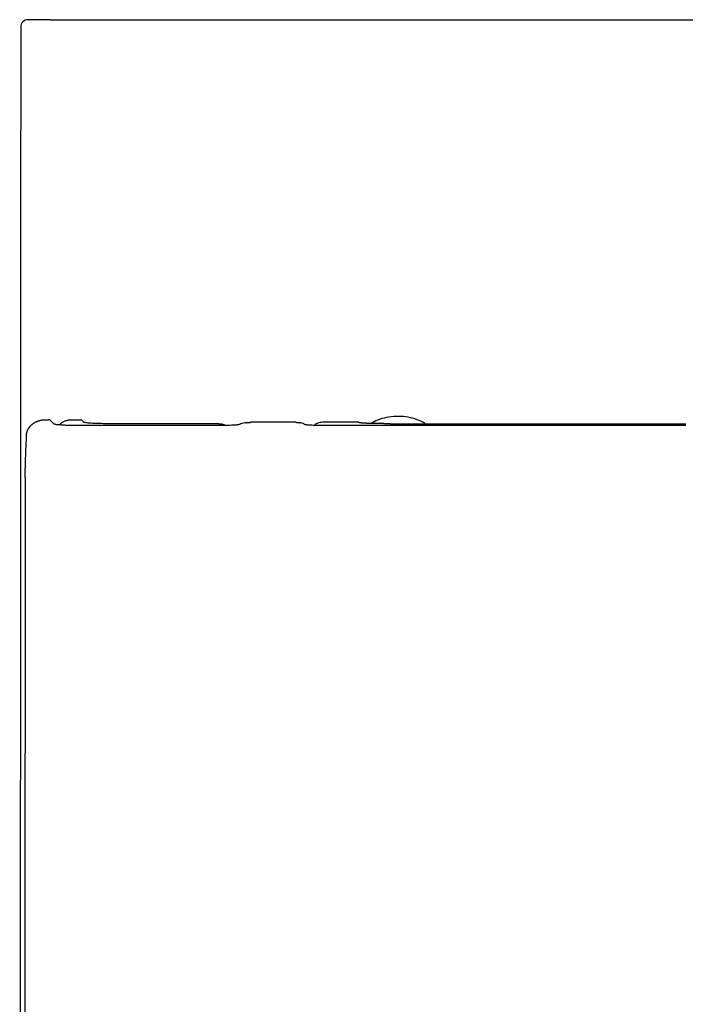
# Model space of a CAD drawing. Header units: millimetres. Extents: x 4391.714 to 4392.073, y 2794.667 to 2795.197.
# Tile 2 of 3: x 4391.714 to 4391.894, y 2794.932 to 2795.197. Entities that reach past the tile are written whole.
import ezdxf

# ---------------------------------------------------------------- set-up
doc = ezdxf.new("R2010")
doc.units = ezdxf.units.MM
doc.layers.add('SANINDUSA', color=3, linetype='Continuous')

msp = doc.modelspace()

# ---------------------------------------------------------------- linework, layer by layer
at = {"layer": 'SANINDUSA'}
for p, q in [((4391.72271, 2795.19707), (4391.71671, 2795.19707)), ((4391.72271, 2795.19707), (4392.06439, 2795.19707)), ((4391.71471, 2795.19507), (4391.7147, 2795.17907)), ((4391.72255, 2795.08934), (4391.72205, 2795.08934)), ((4391.72258, 2795.08932), (4391.72371, 2795.08819)), ((4391.72906, 2795.08932), (4391.73108, 2795.08932)), ((4391.76909, 2795.0878), (4391.72969, 2795.0878)), ((4391.73172, 2795.08868), (4391.73108, 2795.08932)), ((4391.76803, 2795.08829), (4391.73771, 2795.08829)), ((4391.76948, 2795.0878), (4391.76909, 2795.0878)), ((4391.76986, 2795.0878), (4391.76948, 2795.0878)), ((4391.77023, 2795.08781), (4391.76986, 2795.0878)), ((4391.7706, 2795.08782), (4391.77023, 2795.08781)), ((4391.77108, 2795.08783), (4391.7706, 2795.08782)), ((4391.77154, 2795.08785), (4391.77108, 2795.08783)), ((4391.7719, 2795.08787), (4391.77154, 2795.08785)), ((4391.77219, 2795.08788), (4391.7719, 2795.08787)), ((4391.77245, 2795.0879), (4391.77219, 2795.08788)), ((4391.77269, 2795.08792), (4391.77245, 2795.0879)), ((4391.7729, 2795.08794), (4391.77269, 2795.08792)), ((4391.77309, 2795.08797), (4391.7729, 2795.08794)), ((4391.77324, 2795.08799), (4391.77309, 2795.08797)), ((4391.77336, 2795.08801), (4391.77324, 2795.08799)), ((4391.77344, 2795.08804), (4391.77336, 2795.08801)), ((4391.77365, 2795.08811), (4391.77344, 2795.08804)), ((4391.77398, 2795.08822), (4391.77365, 2795.08811)), ((4391.77432, 2795.08832), (4391.77398, 2795.08822)), ((4391.77466, 2795.08841), (4391.77432, 2795.08832)), ((4391.77501, 2795.08848), (4391.77466, 2795.08841)), ((4391.77535, 2795.08854), (4391.77501, 2795.08848)), ((4391.78874, 2795.08866), (4391.77664, 2795.08866)), ((4391.79017, 2795.08848), (4391.7899, 2795.08854)), ((4391.79043, 2795.0884), (4391.79017, 2795.08848)), ((4391.79068, 2795.08832), (4391.79043, 2795.0884)), ((4391.79091, 2795.08822), (4391.79068, 2795.08832)), ((4391.79112, 2795.08811), (4391.79091, 2795.08822)), ((4391.7912, 2795.08806), (4391.79112, 2795.08811)), ((4391.79127, 2795.08803), (4391.7912, 2795.08806)), ((4391.79138, 2795.088), (4391.79127, 2795.08803)), ((4391.79153, 2795.08798), (4391.79138, 2795.088)), ((4391.7917, 2795.08796), (4391.79153, 2795.08798)), ((4391.7919, 2795.08793), (4391.7917, 2795.08796)), ((4391.79214, 2795.08791), (4391.7919, 2795.08793)), ((4391.79239, 2795.08789), (4391.79214, 2795.08791)), ((4391.79268, 2795.08787), (4391.79239, 2795.08789)), ((4391.79302, 2795.08785), (4391.79268, 2795.08787)), ((4391.79339, 2795.08784), (4391.79302, 2795.08785)), ((4391.7937, 2795.08783), (4391.79339, 2795.08784)), ((4391.79402, 2795.08782), (4391.7937, 2795.08783)), ((4391.79439, 2795.08781), (4391.79402, 2795.08782)), ((4391.79478, 2795.0878), (4391.79439, 2795.08781)), ((4391.79517, 2795.0878), (4391.79478, 2795.0878)), ((4391.79557, 2795.0878), (4391.79517, 2795.0878)), ((4391.89372, 2795.0878), (4391.79557, 2795.0878)), ((4391.80567, 2795.08866), (4391.79595, 2795.08866)), ((4391.81414, 2795.08829), (4391.89372, 2795.08829)), ((4391.71587, 2795.075), (4391.71588, 2795.0752)), ((4391.71587, 2795.07479), (4391.71587, 2795.075)), ((4391.71587, 2795.07459), (4391.71587, 2795.07479)), ((4391.71587, 2795.07438), (4391.71587, 2795.07459)), ((4391.71587, 2795.07418), (4391.71587, 2795.07438)), ((4391.71587, 2795.07397), (4391.71587, 2795.07418)), ((4391.71587, 2795.07377), (4391.71587, 2795.07397)), ((4391.71588, 2795.07601), (4391.71589, 2795.07621)), ((4391.71588, 2795.07581), (4391.71588, 2795.07601)), ((4391.71588, 2795.07561), (4391.71588, 2795.07581)), ((4391.71588, 2795.0754), (4391.71588, 2795.07561)), ((4391.71588, 2795.0752), (4391.71588, 2795.0754)), ((4391.71587, 2795.07336), (4391.71585, 2794.84472)), ((4391.71587, 2795.07377), (4391.71587, 2795.07336))]:
    msp.add_line(p, q, dxfattribs=at)
at = {"layer": 'SANINDUSA', "flags": 128}
for points in [[(4391.78874, 2795.08866), (4391.78879, 2795.08866), (4391.78884, 2795.08866)], [(4391.78884, 2795.08866), (4391.78889, 2795.08866), (4391.78894, 2795.08865)], [(4391.78894, 2795.08865), (4391.78899, 2795.08865), (4391.78904, 2795.08865)], [(4391.78904, 2795.08865), (4391.78909, 2795.08865), (4391.78914, 2795.08864)]]:
    msp.add_lwpolyline(points, dxfattribs=at)
at = {"layer": 'SANINDUSA'}
msp.add_arc((4391.71671, 2795.19507), 0.002, 90, 180, dxfattribs=at)
for points, knots in [([(4391.7147, 2795.17907), (4391.71469, 2795.16118), (4391.71464, 2795.09169), (4391.71465, 2794.9835), (4391.71443, 2794.89018), (4391.71453, 2794.84586), (4391.71475, 2794.83792), (4391.71519, 2794.83078), (4391.7159, 2794.82392), (4391.71692, 2794.8169), (4391.71827, 2794.80963), (4391.71997, 2794.80224), (4391.72197, 2794.79495), (4391.72426, 2794.78781), (4391.72684, 2794.7808), (4391.72971, 2794.77391), (4391.73288, 2794.76712), (4391.73634, 2794.76044), (4391.74009, 2794.7539), (4391.74411, 2794.74751), (4391.74839, 2794.7413), (4391.75292, 2794.73528), (4391.75769, 2794.72948), (4391.76268, 2794.72391), (4391.7679, 2794.71856), (4391.77335, 2794.71342), (4391.77903, 2794.70848), (4391.78494, 2794.70378), (4391.79105, 2794.69931), (4391.79733, 2794.69511), (4391.80377, 2794.69118), (4391.81034, 2794.68754), (4391.81703, 2794.68421), (4391.82384, 2794.68116), (4391.83078, 2794.6784), (4391.83787, 2794.67592), (4391.84508, 2794.67373), (4391.8524, 2794.67184), (4391.8598, 2794.67025), (4391.86724, 2794.66898), (4391.87471, 2794.66802), (4391.88218, 2794.66739), (4391.88846, 2794.66708), (4391.89224, 2794.66711), (4391.89355, 2794.66711)], [0, 0, 0, 0, 0.087399, 0.339466, 0.528528, 0.543261, 0.555972, 0.567345, 0.578211, 0.589631, 0.601973, 0.614349, 0.626672, 0.63887, 0.650978, 0.663129, 0.675336, 0.687586, 0.699865, 0.712158, 0.724447, 0.736714, 0.748945, 0.761123, 0.773241, 0.78544, 0.797702, 0.810005, 0.822328, 0.834644, 0.846927, 0.859156, 0.87133, 0.883434, 0.895592, 0.907821, 0.9201, 0.932411, 0.944732, 0.957035, 0.969297, 0.981506, 0.993637, 1, 1, 1, 1]), ([(4391.82357, 2795.08829), (4391.82341, 2795.08839), (4391.82255, 2795.08895), (4391.82078, 2795.08961), (4391.81831, 2795.0902), (4391.81573, 2795.09033), (4391.81316, 2795.09001), (4391.81088, 2795.08939), (4391.80959, 2795.08866), (4391.80905, 2795.08835)], [0, 0, 0, 0, 0.038178, 0.201671, 0.367924, 0.538295, 0.708339, 0.876585, 1, 1, 1, 1]), ([(4391.71677, 2795.08691), (4391.7168, 2795.08695), (4391.71684, 2795.08703), (4391.71689, 2795.0871), (4391.71691, 2795.08714)], [0, 0, 0, 0, 0.5000007, 1, 1, 1, 1]), ([(4391.71691, 2795.08714), (4391.71694, 2795.08718), (4391.71699, 2795.08725), (4391.71704, 2795.08732), (4391.71707, 2795.08736)], [0, 0, 0, 0, 0.4999798, 1, 1, 1, 1]), ([(4391.71707, 2795.08736), (4391.7171, 2795.0874), (4391.71717, 2795.0875), (4391.71724, 2795.08758), (4391.71728, 2795.08763)], [0, 0, 0, 0, 0.499944, 1, 1, 1, 1]), ([(4391.71728, 2795.08763), (4391.71732, 2795.08767), (4391.7174, 2795.08775), (4391.71748, 2795.08784), (4391.71752, 2795.08788)], [0, 0, 0, 0, 0.499911, 1, 1, 1, 1]), ([(4391.71752, 2795.08788), (4391.71756, 2795.08792), (4391.71765, 2795.088), (4391.71773, 2795.08807), (4391.71777, 2795.08811)], [0, 0, 0, 0, 0.499876, 1, 1, 1, 1]), ([(4391.71777, 2795.08811), (4391.71782, 2795.08815), (4391.71791, 2795.08822), (4391.71801, 2795.08829), (4391.71805, 2795.08833)], [0, 0, 0, 0, 0.499841, 1, 1, 1, 1]), ([(4391.71805, 2795.08833), (4391.71808, 2795.08835), (4391.71813, 2795.08839), (4391.71818, 2795.08842), (4391.71821, 2795.08844)], [0, 0, 0, 0, 0.500489, 1, 1, 1, 1]), ([(4391.71821, 2795.08844), (4391.71824, 2795.08846), (4391.7183, 2795.0885), (4391.71837, 2795.08854), (4391.7184, 2795.08856)], [0, 0, 0, 0, 0.500115, 1, 1, 1, 1]), ([(4391.7184, 2795.08856), (4391.71843, 2795.08858), (4391.7185, 2795.08862), (4391.71856, 2795.08866), (4391.7186, 2795.08867)], [0, 0, 0, 0, 0.5001, 1, 1, 1, 1]), ([(4391.7186, 2795.08867), (4391.71863, 2795.08869), (4391.7187, 2795.08873), (4391.71876, 2795.08876), (4391.7188, 2795.08878)], [0, 0, 0, 0, 0.500085, 1, 1, 1, 1]), ([(4391.7188, 2795.08878), (4391.71883, 2795.0888), (4391.7189, 2795.08883), (4391.71897, 2795.08886), (4391.71901, 2795.08888)], [0, 0, 0, 0, 0.50007, 1, 1, 1, 1]), ([(4391.71901, 2795.08888), (4391.71904, 2795.08889), (4391.71912, 2795.08892), (4391.71919, 2795.08895), (4391.71922, 2795.08897)], [0, 0, 0, 0, 0.5000557, 1, 1, 1, 1]), ([(4391.71922, 2795.08897), (4391.71926, 2795.08898), (4391.71933, 2795.08901), (4391.71941, 2795.08903), (4391.71944, 2795.08905)], [0, 0, 0, 0, 0.500042, 1, 1, 1, 1]), ([(4391.71944, 2795.08905), (4391.71948, 2795.08906), (4391.71956, 2795.08908), (4391.71963, 2795.08911), (4391.71967, 2795.08912)], [0, 0, 0, 0, 0.500028, 1, 1, 1, 1]), ([(4391.71967, 2795.08912), (4391.71971, 2795.08913), (4391.71978, 2795.08915), (4391.71986, 2795.08917), (4391.7199, 2795.08918)], [0, 0, 0, 0, 0.500014, 1, 1, 1, 1]), ([(4391.7199, 2795.08918), (4391.71996, 2795.0892), (4391.72008, 2795.08922), (4391.7202, 2795.08925), (4391.72026, 2795.08926)], [0, 0, 0, 0, 0.4999949, 1, 1, 1, 1]), ([(4391.72026, 2795.08926), (4391.72032, 2795.08927), (4391.72044, 2795.08929), (4391.72057, 2795.08931), (4391.72063, 2795.08931)], [0, 0, 0, 0, 0.499963, 1, 1, 1, 1]), ([(4391.72063, 2795.08931), (4391.72069, 2795.08932), (4391.72082, 2795.08933), (4391.72094, 2795.08934), (4391.721, 2795.08935)], [0, 0, 0, 0, 0.4999311, 1, 1, 1, 1]), ([(4391.721, 2795.08935), (4391.72107, 2795.08935), (4391.72119, 2795.08936), (4391.72132, 2795.08936), (4391.72138, 2795.08936)], [0, 0, 0, 0, 0.4998989, 1, 1, 1, 1]), ([(4391.72138, 2795.08936), (4391.72146, 2795.08935), (4391.7216, 2795.08935), (4391.72183, 2795.08934), (4391.72197, 2795.08934), (4391.72205, 2795.08934)], [0, 0, 0, 0, 0.332831, 0.666183, 1, 1, 1, 1]), ([(4391.72258, 2795.08932), (4391.72257, 2795.08932), (4391.72256, 2795.08933), (4391.72255, 2795.08934), (4391.72255, 2795.08934)], [0, 0, 0, 0, 0.5001555, 1, 1, 1, 1]), ([(4391.72796, 2795.08782), (4391.72789, 2795.08782), (4391.72774, 2795.08782), (4391.72754, 2795.08783), (4391.72735, 2795.08783), (4391.72718, 2795.08784), (4391.72701, 2795.08784), (4391.72671, 2795.08785), (4391.7263, 2795.08787), (4391.72573, 2795.0879), (4391.72519, 2795.08794), (4391.72471, 2795.08798), (4391.72435, 2795.08802), (4391.7241, 2795.08806), (4391.72393, 2795.0881), (4391.72382, 2795.08813), (4391.72375, 2795.08816), (4391.72372, 2795.08818), (4391.72371, 2795.08819)], [0, 0, 0, 0, 0.031471, 0.061058, 0.089003, 0.115496, 0.140718, 0.164841, 0.25769, 0.339505, 0.460574, 0.569145, 0.669659, 0.748731, 0.825151, 0.884158, 0.942343, 1, 1, 1, 1]), ([(4391.72512, 2795.08795), (4391.72513, 2795.08796), (4391.72521, 2795.08806), (4391.72543, 2795.08828), (4391.72576, 2795.08855), (4391.72615, 2795.08879), (4391.72651, 2795.08897), (4391.7269, 2795.08912), (4391.72717, 2795.0892), (4391.72731, 2795.08923)], [0, 0, 0, 0, 0.015223, 0.139798, 0.352671, 0.509055, 0.669136, 0.832971, 1, 1, 1, 1]), ([(4391.72731, 2795.08923), (4391.72737, 2795.08924), (4391.72749, 2795.08927), (4391.72768, 2795.0893), (4391.72787, 2795.08933), (4391.72807, 2795.08935), (4391.72826, 2795.08935), (4391.72846, 2795.08936), (4391.72865, 2795.08935), (4391.72885, 2795.08934), (4391.72898, 2795.08933), (4391.72905, 2795.08932), (4391.72906, 2795.08932)], [0, 0, 0, 0, 0.109185, 0.218794, 0.328752, 0.438978, 0.549392, 0.659912, 0.770456, 0.880946, 0.991973, 1, 1, 1, 1]), ([(4391.72969, 2795.0878), (4391.72962, 2795.0878), (4391.72947, 2795.0878), (4391.72924, 2795.0878), (4391.72903, 2795.0878), (4391.72882, 2795.0878), (4391.72863, 2795.0878), (4391.72845, 2795.08781), (4391.72828, 2795.08781), (4391.72811, 2795.08781), (4391.72801, 2795.08781), (4391.72796, 2795.08782)], [0, 0, 0, 0, 0.129727, 0.256692, 0.379581, 0.497048, 0.608335, 0.713891, 0.81411, 0.909363, 1, 1, 1, 1]), ([(4391.73771, 2795.08829), (4391.73733, 2795.08829), (4391.73695, 2795.08829), (4391.73621, 2795.0883), (4391.73585, 2795.08831), (4391.73515, 2795.08833), (4391.73481, 2795.08834), (4391.73417, 2795.08837), (4391.73388, 2795.08838), (4391.73333, 2795.08842), (4391.73308, 2795.08844), (4391.73264, 2795.08848), (4391.73245, 2795.0885), (4391.73213, 2795.08855), (4391.732, 2795.08858), (4391.73181, 2795.08863), (4391.73175, 2795.08865), (4391.73172, 2795.08868)], [0, 0, 0, 0, 0.125, 0.125, 0.25, 0.25, 0.375, 0.375, 0.5, 0.5, 0.625, 0.625, 0.75, 0.75, 0.875, 0.875, 1, 1, 1, 1]), ([(4391.76803, 2795.08829), (4391.76808, 2795.08829), (4391.76818, 2795.08829), (4391.76828, 2795.08828), (4391.76833, 2795.08828)], [0, 0, 0, 0, 0.5004899, 1, 1, 1, 1]), ([(4391.76833, 2795.08828), (4391.76838, 2795.08827), (4391.76848, 2795.08826), (4391.76859, 2795.08825), (4391.76864, 2795.08824)], [0, 0, 0, 0, 0.5, 1, 1, 1, 1]), ([(4391.76864, 2795.08824), (4391.76869, 2795.08823), (4391.76879, 2795.08822), (4391.76889, 2795.08819), (4391.76894, 2795.08818)], [0, 0, 0, 0, 0.5000007, 1, 1, 1, 1]), ([(4391.76894, 2795.08818), (4391.76899, 2795.08817), (4391.76909, 2795.08814), (4391.76918, 2795.08811), (4391.76923, 2795.0881)], [0, 0, 0, 0, 0.500002, 1, 1, 1, 1]), ([(4391.76923, 2795.0881), (4391.76928, 2795.08808), (4391.76938, 2795.08805), (4391.76947, 2795.08801), (4391.76952, 2795.08799)], [0, 0, 0, 0, 0.4999938, 1, 1, 1, 1]), ([(4391.76952, 2795.08799), (4391.76957, 2795.08797), (4391.76966, 2795.08793), (4391.76975, 2795.08789), (4391.7698, 2795.08786)], [0, 0, 0, 0, 0.499529, 1, 1, 1, 1]), ([(4391.77535, 2795.08854), (4391.77538, 2795.08855), (4391.77544, 2795.08856), (4391.7755, 2795.08857), (4391.77552, 2795.08857)], [0, 0, 0, 0, 0.500033, 1, 1, 1, 1]), ([(4391.77552, 2795.08857), (4391.77555, 2795.08857), (4391.77561, 2795.08858), (4391.77566, 2795.08859), (4391.77569, 2795.08859)], [0, 0, 0, 0, 0.500029, 1, 1, 1, 1]), ([(4391.77569, 2795.08859), (4391.77572, 2795.0886), (4391.77578, 2795.0886), (4391.77583, 2795.08861), (4391.77586, 2795.08861)], [0, 0, 0, 0, 0.500022, 1, 1, 1, 1]), ([(4391.77586, 2795.08861), (4391.77589, 2795.08862), (4391.77594, 2795.08862), (4391.776, 2795.08863), (4391.77602, 2795.08863)], [0, 0, 0, 0, 0.50001, 1, 1, 1, 1]), ([(4391.77602, 2795.08863), (4391.77605, 2795.08863), (4391.7761, 2795.08864), (4391.77616, 2795.08864), (4391.77618, 2795.08864)], [0, 0, 0, 0, 0.4999864, 1, 1, 1, 1]), ([(4391.77618, 2795.08864), (4391.77621, 2795.08864), (4391.77626, 2795.08865), (4391.77631, 2795.08865), (4391.77634, 2795.08865)], [0, 0, 0, 0, 0.499942, 1, 1, 1, 1]), ([(4391.77634, 2795.08865), (4391.77637, 2795.08865), (4391.77642, 2795.08865), (4391.77647, 2795.08866), (4391.77649, 2795.08866)], [0, 0, 0, 0, 0.499865, 1, 1, 1, 1]), ([(4391.77649, 2795.08866), (4391.77652, 2795.08866), (4391.77657, 2795.08866), (4391.77662, 2795.08866), (4391.77664, 2795.08866)], [0, 0, 0, 0, 0.4997533, 1, 1, 1, 1]), ([(4391.78914, 2795.08864), (4391.78917, 2795.08864), (4391.78924, 2795.08864), (4391.7893, 2795.08863), (4391.78933, 2795.08863)], [0, 0, 0, 0, 0.500026, 1, 1, 1, 1]), ([(4391.78933, 2795.08863), (4391.78937, 2795.08863), (4391.78943, 2795.08862), (4391.78949, 2795.08861), (4391.78953, 2795.08861)], [0, 0, 0, 0, 0.4999815, 1, 1, 1, 1]), ([(4391.78953, 2795.08861), (4391.78956, 2795.0886), (4391.78962, 2795.08859), (4391.78968, 2795.08858), (4391.78972, 2795.08858)], [0, 0, 0, 0, 0.499963, 1, 1, 1, 1]), ([(4391.78972, 2795.08858), (4391.78975, 2795.08857), (4391.78981, 2795.08856), (4391.78987, 2795.08855), (4391.7899, 2795.08854)], [0, 0, 0, 0, 0.499954, 1, 1, 1, 1]), ([(4391.79595, 2795.08866), (4391.79543, 2795.08862), (4391.79457, 2795.08855), (4391.79391, 2795.08803), (4391.79365, 2795.08783)], [0, 0, 0, 0, 0.611698, 1, 1, 1, 1]), ([(4391.8057, 2795.08859), (4391.8057, 2795.08859), (4391.80569, 2795.0886), (4391.80569, 2795.08861), (4391.80568, 2795.08862), (4391.80568, 2795.08863), (4391.80568, 2795.08864), (4391.80568, 2795.08865), (4391.80568, 2795.08866), (4391.80567, 2795.08866)], [0, 0, 0, 0, 0.145514, 0.32218, 0.483255, 0.64433, 0.822176, 0.924094, 1, 1, 1, 1]), ([(4391.80574, 2795.08857), (4391.80574, 2795.08857), (4391.80572, 2795.08858), (4391.80571, 2795.08859), (4391.8057, 2795.08859)], [0, 0, 0, 0, 0.500581, 1, 1, 1, 1]), ([(4391.80582, 2795.08855), (4391.8058, 2795.08855), (4391.80578, 2795.08856), (4391.80575, 2795.08857), (4391.80574, 2795.08857)], [0, 0, 0, 0, 0.5004804, 1, 1, 1, 1]), ([(4391.80592, 2795.08853), (4391.8059, 2795.08853), (4391.80586, 2795.08854), (4391.80583, 2795.08854), (4391.80582, 2795.08855)], [0, 0, 0, 0, 0.500315, 1, 1, 1, 1]), ([(4391.80605, 2795.08851), (4391.80603, 2795.08851), (4391.80598, 2795.08852), (4391.80594, 2795.08852), (4391.80592, 2795.08853)], [0, 0, 0, 0, 0.500115, 1, 1, 1, 1]), ([(4391.80621, 2795.08849), (4391.80619, 2795.08849), (4391.80613, 2795.0885), (4391.80608, 2795.0885), (4391.80605, 2795.08851)], [0, 0, 0, 0, 0.499914, 1, 1, 1, 1]), ([(4391.8064, 2795.08847), (4391.80637, 2795.08847), (4391.8063, 2795.08848), (4391.80624, 2795.08848), (4391.80621, 2795.08849)], [0, 0, 0, 0, 0.4997434, 1, 1, 1, 1]), ([(4391.80666, 2795.08845), (4391.80661, 2795.08845), (4391.80652, 2795.08846), (4391.80644, 2795.08847), (4391.8064, 2795.08847)], [0, 0, 0, 0, 0.502119, 1, 1, 1, 1]), ([(4391.80693, 2795.08843), (4391.80689, 2795.08843), (4391.80679, 2795.08844), (4391.8067, 2795.08845), (4391.80666, 2795.08845)], [0, 0, 0, 0, 0.502703, 1, 1, 1, 1]), ([(4391.80723, 2795.08841), (4391.80718, 2795.08842), (4391.80708, 2795.08842), (4391.80698, 2795.08843), (4391.80693, 2795.08843)], [0, 0, 0, 0, 0.503119, 1, 1, 1, 1]), ([(4391.80755, 2795.0884), (4391.80749, 2795.0884), (4391.80739, 2795.08841), (4391.80728, 2795.08841), (4391.80723, 2795.08841)], [0, 0, 0, 0, 0.503366, 1, 1, 1, 1]), ([(4391.80788, 2795.08838), (4391.80782, 2795.08839), (4391.80771, 2795.08839), (4391.8076, 2795.0884), (4391.80755, 2795.0884)], [0, 0, 0, 0, 0.50347, 1, 1, 1, 1]), ([(4391.80822, 2795.08837), (4391.80816, 2795.08837), (4391.80805, 2795.08838), (4391.80793, 2795.08838), (4391.80788, 2795.08838)], [0, 0, 0, 0, 0.503438, 1, 1, 1, 1]), ([(4391.80858, 2795.08836), (4391.80852, 2795.08836), (4391.8084, 2795.08837), (4391.80828, 2795.08837), (4391.80822, 2795.08837)], [0, 0, 0, 0, 0.503297, 1, 1, 1, 1]), ([(4391.80917, 2795.08834), (4391.80907, 2795.08835), (4391.80887, 2795.08835), (4391.80867, 2795.08836), (4391.80858, 2795.08836)], [0, 0, 0, 0, 0.501933, 1, 1, 1, 1]), ([(4391.80977, 2795.08833), (4391.80967, 2795.08833), (4391.80946, 2795.08834), (4391.80927, 2795.08834), (4391.80917, 2795.08834)], [0, 0, 0, 0, 0.502233, 1, 1, 1, 1]), ([(4391.81038, 2795.08832), (4391.81028, 2795.08832), (4391.81007, 2795.08832), (4391.80987, 2795.08833), (4391.80977, 2795.08833)], [0, 0, 0, 0, 0.50248, 1, 1, 1, 1]), ([(4391.811, 2795.08831), (4391.81089, 2795.08831), (4391.81068, 2795.08831), (4391.81048, 2795.08832), (4391.81038, 2795.08832)], [0, 0, 0, 0, 0.5026773, 1, 1, 1, 1]), ([(4391.81162, 2795.0883), (4391.81151, 2795.0883), (4391.81131, 2795.0883), (4391.8111, 2795.08831), (4391.811, 2795.08831)], [0, 0, 0, 0, 0.50283, 1, 1, 1, 1]), ([(4391.81225, 2795.0883), (4391.81214, 2795.0883), (4391.81193, 2795.0883), (4391.81172, 2795.0883), (4391.81162, 2795.0883)], [0, 0, 0, 0, 0.502937, 1, 1, 1, 1]), ([(4391.81288, 2795.08829), (4391.81277, 2795.08829), (4391.81256, 2795.08829), (4391.81235, 2795.0883), (4391.81225, 2795.0883)], [0, 0, 0, 0, 0.503017, 1, 1, 1, 1]), ([(4391.81351, 2795.08829), (4391.81341, 2795.08829), (4391.81319, 2795.08829), (4391.81298, 2795.08829), (4391.81288, 2795.08829)], [0, 0, 0, 0, 0.50307, 1, 1, 1, 1]), ([(4391.81414, 2795.08829), (4391.81404, 2795.08829), (4391.81383, 2795.08829), (4391.81362, 2795.08829), (4391.81351, 2795.08829)], [0, 0, 0, 0, 0.503102, 1, 1, 1, 1]), ([(4391.71623, 2795.08516), (4391.71622, 2795.08507), (4391.71621, 2795.08488), (4391.71619, 2795.08458), (4391.71617, 2795.08427), (4391.71615, 2795.08394), (4391.71613, 2795.08359), (4391.71611, 2795.08322), (4391.71609, 2795.08283), (4391.71606, 2795.08237), (4391.71604, 2795.08183), (4391.71601, 2795.08107), (4391.71597, 2795.08006), (4391.71594, 2795.07905), (4391.71592, 2795.07821), (4391.71591, 2795.0776), (4391.7159, 2795.07693), (4391.71589, 2795.07646), (4391.71589, 2795.07621)], [0, 0, 0, 0, 0.03962, 0.080175, 0.121773, 0.164526, 0.208554, 0.253989, 0.301054, 0.349964, 0.416663, 0.487742, 0.606417, 0.744221, 0.800723, 0.862367, 0.92729, 1, 1, 1, 1]), ([(4391.71623, 2795.08516), (4391.71623, 2795.0852), (4391.71624, 2795.08528), (4391.71625, 2795.08535), (4391.71625, 2795.08539)], [0, 0, 0, 0, 0.500118, 1, 1, 1, 1]), ([(4391.71626, 2795.08539), (4391.71626, 2795.08543), (4391.71627, 2795.0855), (4391.71629, 2795.08558), (4391.71629, 2795.08562)], [0, 0, 0, 0, 0.5001099, 1, 1, 1, 1]), ([(4391.71629, 2795.08562), (4391.7163, 2795.08565), (4391.71632, 2795.08573), (4391.71633, 2795.0858), (4391.71634, 2795.08584)], [0, 0, 0, 0, 0.500095, 1, 1, 1, 1]), ([(4391.71634, 2795.08584), (4391.71635, 2795.08588), (4391.71637, 2795.08595), (4391.71639, 2795.08603), (4391.7164, 2795.08606)], [0, 0, 0, 0, 0.500081, 1, 1, 1, 1]), ([(4391.7164, 2795.08606), (4391.71642, 2795.0861), (4391.71644, 2795.08617), (4391.71646, 2795.08624), (4391.71648, 2795.08628)], [0, 0, 0, 0, 0.500065, 1, 1, 1, 1]), ([(4391.71648, 2795.08628), (4391.71649, 2795.08632), (4391.71652, 2795.08639), (4391.71655, 2795.08646), (4391.71656, 2795.0865)], [0, 0, 0, 0, 0.50005, 1, 1, 1, 1]), ([(4391.71656, 2795.0865), (4391.71658, 2795.08653), (4391.71661, 2795.0866), (4391.71664, 2795.08667), (4391.71666, 2795.08671)], [0, 0, 0, 0, 0.500034, 1, 1, 1, 1]), ([(4391.71666, 2795.08671), (4391.71668, 2795.08674), (4391.71672, 2795.08681), (4391.71675, 2795.08688), (4391.71677, 2795.08691)], [0, 0, 0, 0, 0.500018, 1, 1, 1, 1])]:
    msp.add_open_spline(points, degree=3, knots=knots, dxfattribs=at)

doc.saveas('drawing.dxf')
